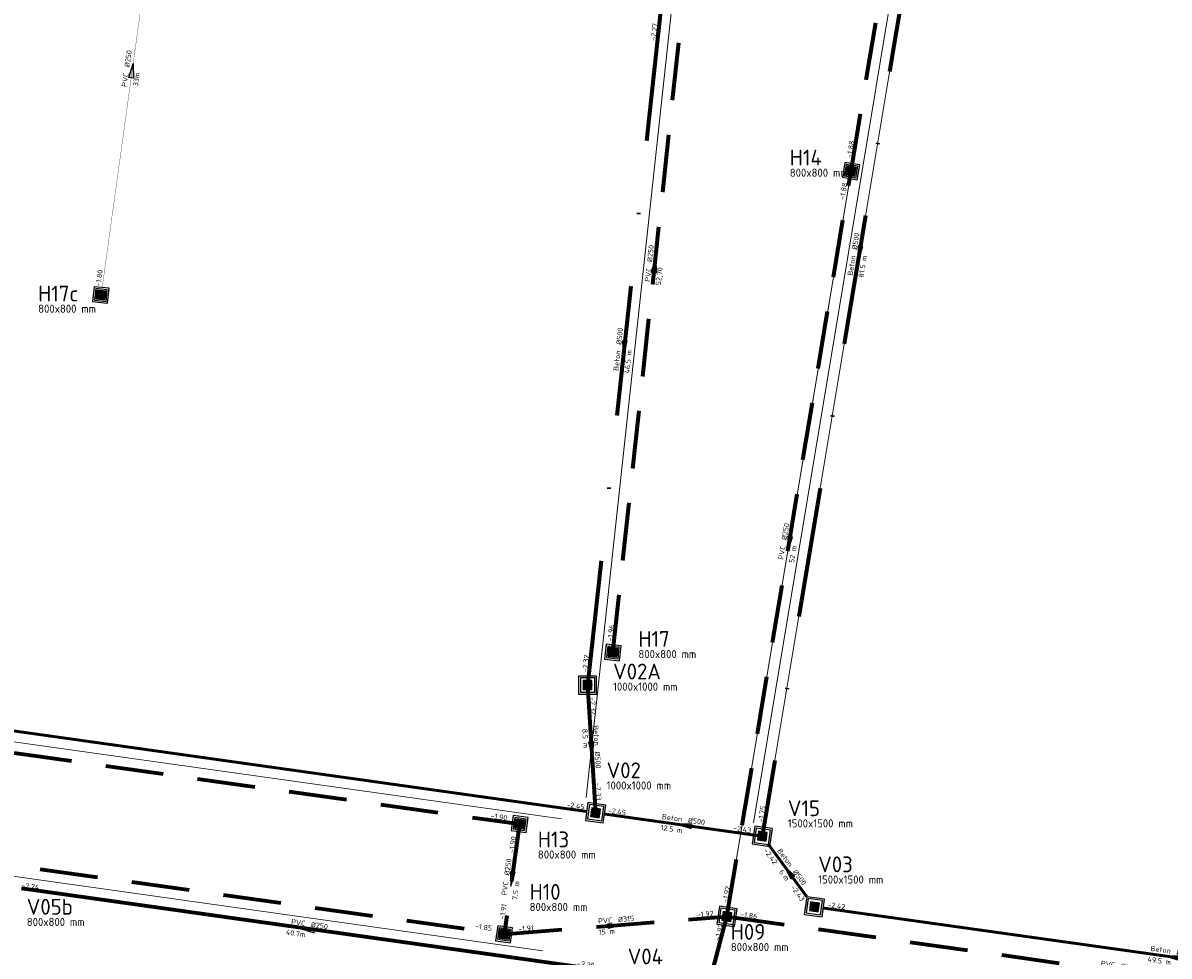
# Model space of a CAD drawing. Header units: metres. Extents: x 43 to 255103, y -139 to 593516.
# Tile 4 of 7: x 254041 to 254120, y 593397 to 593461. Entities that reach past the tile are written whole.
import ezdxf
from ezdxf.enums import TextEntityAlignment as Align

# ---------------------------------------------------------------- set-up
doc = ezdxf.new("R2010")
doc.units = ezdxf.units.M
for name, pattern in [('RI-HWA_PVC', [6.4, 4, -2.4]), ('RI-VWA_BETON', [19, 9, -5, 0, -5]), ('RI-VWA_PVC', [11, 5, -3, 0, -3])]:
    doc.linetypes.add(name, pattern=pattern)
doc.layers.add('N-WE-AM-AS_WEG-G', color=1, linetype='Continuous', lineweight=18, transparency=0.8)
for name, color, linetype, lineweight in [('N-WE-RI-HWA_PUTNUMMER-S', 7, 'Continuous', 25), ('N-WE-RI-HWA_RIOOLPUT_INSPECTIEPUT-S', 5, 'Continuous', 25), ('N-WE-RI-HWA_STROOMRICHTING-S', 7, 'Continuous', 25), ('N-WE-RI-HWA_TRANSPORTLEIDING_PVC_250-G', 170, 'RI-HWA_PVC', 70), ('N-WE-RI-HWA_TRANSPORTLEIDING_PVC_315-G', 170, 'RI-HWA_PVC', 70), ('N-WE-RI-HWA_TRANSPORTLEIDING_PVC_400-G', 170, 'RI-HWA_PVC', 70), ('N-WE-RI-VWA_PUTNUMMER-S', 7, 'Continuous', 25), ('N-WE-RI-VWA_STROOMRICHTING-S', 7, 'Continuous', 25), ('N-WE-RI-VWA_TRANSPORTLEIDING_BETON_500-G', 20, 'RI-VWA_BETON', 70), ('N-WE-RI-VWA_TRANSPORTLEIDING_PVC_250-G', 20, 'RI-VWA_PVC', 70)]:
    doc.layers.add(name, color=color, linetype=linetype, lineweight=lineweight)
doc.layers.add('N-WE-RI-VWA_RIOOLPUT_INSPECTIEPUT-S', color=20, linetype='Continuous', lineweight=25, true_color=0xff3f00)
doc.layers.add('X-XX-AL-HULPLIJN-G', color=41, linetype='Continuous', lineweight=18, plot=False)
doc.styles.add('NLCS-ISO', font='NLCS-ISO.ttf')
pattern_1 = [(0, (0, 0), (0, 0.0523875), [0.0381, -0.0142875]), (90, (0, 0), (-0.0523875, 3e-18), [0.0381, -0.0142875])]

# ---------------------------------------------------------------- blocks, each defined once
blk = doc.blocks.new('*U41')
at = {"ltscale": 0.1, "style": 'NLCS-ISO'}
for tag, p in [('BOBL', (-258.43, 0)), ('MAT', (-1, 0.5))]:
    blk.add_attdef(tag, text='', height=1.8, dxfattribs=at).set_placement(p, align=Align.BOTTOM_RIGHT)
for tag, p in [('DIA', (1, 0.5)), ('BOBR', (173.78, 0))]:
    blk.add_attdef(tag, text='', height=1.8, dxfattribs=at).set_placement(p, align=Align.BOTTOM_LEFT)
blk.add_attdef('LENGTE', text='', height=1.8, dxfattribs=at).set_placement((-0.4, -1), align=Align.TOP_RIGHT)
blk.add_attdef('JVA', text='', height=1.8, dxfattribs=at).set_placement((0.4, -1), align=Align.TOP_LEFT)
blk = doc.blocks.new('*U56')
at = {"ltscale": 0.1}
blk.add_hatch(color=256, dxfattribs=at).paths.add_polyline_path([(2.5, 0), (-2.5, -0.83), (-2.5, 0.83)])
at = {"ltscale": 0.1, "flags": 128}
blk.add_lwpolyline([(2.5, 0), (-2.5, -0.83), (-2.5, 0.83)], close=True, dxfattribs=at)
at = {"ltscale": 0.1, "style": 'NLCS-ISO'}
for tag, p in [('BOBL', (-173.86, 0)), ('MAT', (-1, 0.5))]:
    blk.add_attdef(tag, text='', height=1.8, dxfattribs=at).set_placement(p, align=Align.BOTTOM_RIGHT)
for tag, p in [('DIA', (1, 0.5)), ('BOBR', (173.94, 0))]:
    blk.add_attdef(tag, text='', height=1.8, dxfattribs=at).set_placement(p, align=Align.BOTTOM_LEFT)
blk.add_attdef('LENGTE', text='', height=1.8, dxfattribs=at).set_placement((-0.4, -1), align=Align.TOP_RIGHT)
blk.add_attdef('JVA', text='', height=1.8, dxfattribs=at).set_placement((0.4, -1), align=Align.TOP_LEFT)
blk = doc.blocks.new('*U60')
at = {"ltscale": 0.1, "style": 'NLCS-ISO'}
for tag, p in [('BOBL', (-46.31, 0)), ('MAT', (-1, 0.5))]:
    blk.add_attdef(tag, text='', height=1.8, dxfattribs=at).set_placement(p, align=Align.BOTTOM_RIGHT)
for tag, p in [('DIA', (1, 0.5)), ('BOBR', (51.78, 0))]:
    blk.add_attdef(tag, text='', height=1.8, dxfattribs=at).set_placement(p, align=Align.BOTTOM_LEFT)
blk.add_attdef('LENGTE', text='', height=1.8, dxfattribs=at).set_placement((-0.4, -1), align=Align.TOP_RIGHT)
blk.add_attdef('JVA', text='', height=1.8, dxfattribs=at).set_placement((0.4, -1), align=Align.TOP_LEFT)
blk = doc.blocks.new('*U74')
at = {"ltscale": 0.1}
blk.add_hatch(color=256, dxfattribs=at).paths.add_polyline_path([(2.5, 0), (-2.5, -0.83), (-2.5, 0.83)])
at = {"ltscale": 0.1, "flags": 128}
blk.add_lwpolyline([(2.5, 0), (-2.5, -0.83), (-2.5, 0.83)], close=True, dxfattribs=at)
at = {"ltscale": 0.1, "style": 'NLCS-ISO'}
for tag, p in [('BOBL', (-28.26, 0)), ('MAT', (-1, 0.5))]:
    blk.add_attdef(tag, text='', height=1.8, dxfattribs=at).set_placement(p, align=Align.BOTTOM_RIGHT)
for tag, p in [('DIA', (1, 0.5)), ('BOBR', (28.34, 0))]:
    blk.add_attdef(tag, text='', height=1.8, dxfattribs=at).set_placement(p, align=Align.BOTTOM_LEFT)
blk.add_attdef('LENGTE', text='', height=1.8, dxfattribs=at).set_placement((-0.4, -1), align=Align.TOP_RIGHT)
blk.add_attdef('JVA', text='', height=1.8, dxfattribs=at).set_placement((0.4, -1), align=Align.TOP_LEFT)
blk = doc.blocks.new('*U75')
at = {"ltscale": 0.1}
blk.add_hatch(color=256, dxfattribs=at).paths.add_polyline_path([(2.5, 0), (-2.5, -0.83), (-2.5, 0.83)])
at = {"ltscale": 0.1, "flags": 128}
blk.add_lwpolyline([(2.5, 0), (-2.5, -0.83), (-2.5, 0.83)], close=True, dxfattribs=at)
at = {"ltscale": 0.1, "style": 'NLCS-ISO'}
for tag, p in [('BOBL', (-125.78, 0)), ('MAT', (-1, 0.5))]:
    blk.add_attdef(tag, text='', height=1.8, dxfattribs=at).set_placement(p, align=Align.BOTTOM_RIGHT)
for tag, p in [('DIA', (1, 0.5)), ('BOBR', (125.86, 0))]:
    blk.add_attdef(tag, text='', height=1.8, dxfattribs=at).set_placement(p, align=Align.BOTTOM_LEFT)
blk.add_attdef('LENGTE', text='', height=1.8, dxfattribs=at).set_placement((-0.4, -1), align=Align.TOP_RIGHT)
blk.add_attdef('JVA', text='', height=1.8, dxfattribs=at).set_placement((0.4, -1), align=Align.TOP_LEFT)
blk = doc.blocks.new('*U77')
at = {"ltscale": 0.1}
blk.add_hatch(color=256, dxfattribs=at).paths.add_polyline_path([(-2.5, 0), (2.5, -0.83), (2.5, 0.83)])
at = {"ltscale": 0.1, "flags": 128}
blk.add_lwpolyline([(-2.5, 0), (2.5, -0.83), (2.5, 0.83)], close=True, dxfattribs=at)
at = {"ltscale": 0.1, "style": 'NLCS-ISO'}
for tag, p in [('BOBL', (-120.22, 0)), ('MAT', (-1, 0.5))]:
    blk.add_attdef(tag, text='', height=1.8, dxfattribs=at).set_placement(p, align=Align.BOTTOM_RIGHT)
for tag, p in [('DIA', (1, 0.5)), ('BOBR', (120.31, 0))]:
    blk.add_attdef(tag, text='', height=1.8, dxfattribs=at).set_placement(p, align=Align.BOTTOM_LEFT)
blk.add_attdef('LENGTE', text='', height=1.8, dxfattribs=at).set_placement((-0.4, -1), align=Align.TOP_RIGHT)
blk.add_attdef('JVA', text='', height=1.8, dxfattribs=at).set_placement((0.4, -1), align=Align.TOP_LEFT)
blk = doc.blocks.new('*U82')
at = {"ltscale": 0.1}
blk.add_hatch(color=256, dxfattribs=at).paths.add_polyline_path([(-2.5, 0), (2.5, -0.83), (2.5, 0.83)])
at = {"ltscale": 0.1, "flags": 128}
blk.add_lwpolyline([(-2.5, 0), (2.5, -0.83), (2.5, 0.83)], close=True, dxfattribs=at)
at = {"ltscale": 0.1, "style": 'NLCS-ISO'}
for tag, p in [('BOBL', (-126.13, 0)), ('MAT', (-1, 0.5))]:
    blk.add_attdef(tag, text='', height=1.8, dxfattribs=at).set_placement(p, align=Align.BOTTOM_RIGHT)
for tag, p in [('DIA', (1, 0.5)), ('BOBR', (126.21, 0))]:
    blk.add_attdef(tag, text='', height=1.8, dxfattribs=at).set_placement(p, align=Align.BOTTOM_LEFT)
blk.add_attdef('LENGTE', text='', height=1.8, dxfattribs=at).set_placement((-0.4, -1), align=Align.TOP_RIGHT)
blk.add_attdef('JVA', text='', height=1.8, dxfattribs=at).set_placement((0.4, -1), align=Align.TOP_LEFT)
blk = doc.blocks.new('*U85')
at = {"ltscale": 0.1}
blk.add_hatch(color=256, dxfattribs=at).paths.add_polyline_path([(-2.5, 0), (2.5, -0.83), (2.5, 0.83)])
at = {"ltscale": 0.1, "flags": 128}
blk.add_lwpolyline([(-2.5, 0), (2.5, -0.83), (2.5, 0.83)], close=True, dxfattribs=at)
at = {"ltscale": 0.1, "style": 'NLCS-ISO'}
for tag, p in [('BOBL', (-8.86, 0)), ('MAT', (-1, 0.5))]:
    blk.add_attdef(tag, text='', height=1.8, dxfattribs=at).set_placement(p, align=Align.BOTTOM_RIGHT)
for tag, p in [('DIA', (1, 0.5)), ('BOBR', (8.94, 0))]:
    blk.add_attdef(tag, text='', height=1.8, dxfattribs=at).set_placement(p, align=Align.BOTTOM_LEFT)
blk.add_attdef('LENGTE', text='', height=1.8, dxfattribs=at).set_placement((-0.4, -1), align=Align.TOP_RIGHT)
blk.add_attdef('JVA', text='', height=1.8, dxfattribs=at).set_placement((0.4, -1), align=Align.TOP_LEFT)
blk = doc.blocks.new('*U90')
at = {"ltscale": 0.1}
blk.add_hatch(color=256, dxfattribs=at).paths.add_polyline_path([(-2.5, 0), (2.5, -0.83), (2.5, 0.83)])
at = {"ltscale": 0.1, "flags": 128}
blk.add_lwpolyline([(-2.5, 0), (2.5, -0.83), (2.5, 0.83)], close=True, dxfattribs=at)
at = {"ltscale": 0.1, "style": 'NLCS-ISO'}
for tag, p in [('BOBL', (-168.47, 0)), ('MAT', (-1, 0.5))]:
    blk.add_attdef(tag, text='', height=1.8, dxfattribs=at).set_placement(p, align=Align.BOTTOM_RIGHT)
for tag, p in [('DIA', (1, 0.5)), ('BOBR', (212.29, 0))]:
    blk.add_attdef(tag, text='', height=1.8, dxfattribs=at).set_placement(p, align=Align.BOTTOM_LEFT)
blk.add_attdef('LENGTE', text='', height=1.8, dxfattribs=at).set_placement((-0.4, -1), align=Align.TOP_RIGHT)
blk.add_attdef('JVA', text='', height=1.8, dxfattribs=at).set_placement((0.4, -1), align=Align.TOP_LEFT)
blk = doc.blocks.new('*U93')
at = {"ltscale": 0.1}
blk.add_hatch(color=256, dxfattribs=at).paths.add_polyline_path([(-2.5, 0), (2.5, -0.83), (2.5, 0.83)])
at = {"ltscale": 0.1, "flags": 128}
blk.add_lwpolyline([(-2.5, 0), (2.5, -0.83), (2.5, 0.83)], close=True, dxfattribs=at)
at = {"ltscale": 0.1, "style": 'NLCS-ISO'}
for tag, p in [('BOBL', (-20.6, 0)), ('MAT', (-1, 0.5))]:
    blk.add_attdef(tag, text='', height=1.8, dxfattribs=at).set_placement(p, align=Align.BOTTOM_RIGHT)
for tag, p in [('DIA', (1, 0.5)), ('BOBR', (16.92, 0))]:
    blk.add_attdef(tag, text='', height=1.8, dxfattribs=at).set_placement(p, align=Align.BOTTOM_LEFT)
blk.add_attdef('LENGTE', text='', height=1.8, dxfattribs=at).set_placement((-0.4, -1), align=Align.TOP_RIGHT)
blk.add_attdef('JVA', text='', height=1.8, dxfattribs=at).set_placement((0.4, -1), align=Align.TOP_LEFT)
blk = doc.blocks.new('*U61')
at = {"ltscale": 0.1}
blk.add_hatch(color=256, dxfattribs=at).paths.add_polyline_path([(-2.5, 0), (2.5, -0.83), (2.5, 0.83)])
at = {"ltscale": 0.1, "flags": 128}
blk.add_lwpolyline([(-2.5, 0), (2.5, -0.83), (2.5, 0.83)], close=True, dxfattribs=at)
at = {"ltscale": 0.1, "style": 'NLCS-ISO'}
for tag, p in [('MAT', (-1, 0.5)), ('BOBL', (-4.77, -3.24))]:
    blk.add_attdef(tag, text='', height=1.8, dxfattribs=at).set_placement(p, align=Align.BOTTOM_RIGHT)
for tag, p in [('DIA', (1, 0.5)), ('BOBR', (4.85, -3.24))]:
    blk.add_attdef(tag, text='', height=1.8, dxfattribs=at).set_placement(p, align=Align.BOTTOM_LEFT)
blk.add_attdef('LENGTE', text='', height=1.8, dxfattribs=at).set_placement((-0.4, -1), align=Align.TOP_RIGHT)
blk.add_attdef('JVA', text='', height=1.8, dxfattribs=at).set_placement((0.4, -1), align=Align.TOP_LEFT)
blk = doc.blocks.new('*U62')
at = {"ltscale": 0.1}
blk.add_hatch(color=256, dxfattribs=at).paths.add_polyline_path([(-2.5, 0), (2.5, -0.83), (2.5, 0.83)])
at = {"ltscale": 0.1, "flags": 128}
blk.add_lwpolyline([(-2.5, 0), (2.5, -0.83), (2.5, 0.83)], close=True, dxfattribs=at)
at = {"ltscale": 0.1, "style": 'NLCS-ISO'}
for tag, p in [('BOBL', (-193.87, 0)), ('MAT', (-1, 0.5))]:
    blk.add_attdef(tag, text='', height=1.8, dxfattribs=at).set_placement(p, align=Align.BOTTOM_RIGHT)
for tag, p in [('DIA', (1, 0.5)), ('BOBR', (193.95, 0))]:
    blk.add_attdef(tag, text='', height=1.8, dxfattribs=at).set_placement(p, align=Align.BOTTOM_LEFT)
blk.add_attdef('LENGTE', text='', height=1.8, dxfattribs=at).set_placement((-0.4, -1), align=Align.TOP_RIGHT)
blk.add_attdef('JVA', text='', height=1.8, dxfattribs=at).set_placement((0.4, -1), align=Align.TOP_LEFT)
blk = doc.blocks.new('*U63')
at = {"ltscale": 0.1}
blk.add_hatch(color=256, dxfattribs=at).paths.add_polyline_path([(-2.5, 0), (2.5, -0.83), (2.5, 0.83)])
at = {"ltscale": 0.1, "flags": 128}
blk.add_lwpolyline([(-2.5, 0), (2.5, -0.83), (2.5, 0.83)], close=True, dxfattribs=at)
at = {"ltscale": 0.1, "style": 'NLCS-ISO'}
for tag, p in [('BOBL', (-106.72, 0)), ('MAT', (-1, 0.5))]:
    blk.add_attdef(tag, text='', height=1.8, dxfattribs=at).set_placement(p, align=Align.BOTTOM_RIGHT)
for tag, p in [('DIA', (1, 0.5)), ('BOBR', (106.8, 0))]:
    blk.add_attdef(tag, text='', height=1.8, dxfattribs=at).set_placement(p, align=Align.BOTTOM_LEFT)
blk.add_attdef('LENGTE', text='', height=1.8, dxfattribs=at).set_placement((-0.4, -1), align=Align.TOP_RIGHT)
blk.add_attdef('JVA', text='', height=1.8, dxfattribs=at).set_placement((0.4, -1), align=Align.TOP_LEFT)
blk = doc.blocks.new('*U66')
at = {"ltscale": 0.1}
blk.add_hatch(color=256, dxfattribs=at).paths.add_polyline_path([(-2.5, 0), (2.5, -0.83), (2.5, 0.83)])
at = {"ltscale": 0.1, "flags": 128}
blk.add_lwpolyline([(-2.5, 0), (2.5, -0.83), (2.5, 0.83)], close=True, dxfattribs=at)
at = {"ltscale": 0.1, "style": 'NLCS-ISO'}
for tag, p in [('BOBL', (-114.57, 0)), ('MAT', (-1, 0.5))]:
    blk.add_attdef(tag, text='', height=1.8, dxfattribs=at).set_placement(p, align=Align.BOTTOM_RIGHT)
for tag, p in [('DIA', (1, 0.5)), ('BOBR', (114.66, 0))]:
    blk.add_attdef(tag, text='', height=1.8, dxfattribs=at).set_placement(p, align=Align.BOTTOM_LEFT)
blk.add_attdef('LENGTE', text='', height=1.8, dxfattribs=at).set_placement((-0.4, -1), align=Align.TOP_RIGHT)
blk.add_attdef('JVA', text='', height=1.8, dxfattribs=at).set_placement((0.4, -1), align=Align.TOP_LEFT)
blk = doc.blocks.new('*U13')
h = blk.add_hatch()
h.set_pattern_fill('ANGLE', color=256, scale=0.0075, style=0)
h.set_pattern_definition(pattern_1)
h.paths.add_polyline_path([(-0.305, -0.305), (0.305, -0.305), (0.305, 0.305), (-0.305, 0.305)])
blk.add_lwpolyline([(-0.305, -0.305), (0.305, -0.305), (0.305, 0.305), (-0.305, 0.305)], close=True)
blk.add_circle((0, 0), 0.285)
blk = doc.blocks.new('*U33')
for points in [[(-0.587, -0.443), (0.443, -0.587), (0.587, 0.443), (-0.443, 0.587)], [(-0.452, -0.34), (0.34, -0.452), (0.452, 0.34), (-0.34, 0.452)]]:
    blk.add_lwpolyline(points, close=True)
at = {"rotation": 351.9941652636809}
blk.add_blockref('*U13', (0, 0), dxfattribs=at)
blk = doc.blocks.new('*U34')
for points in [[(-0.587, -0.443), (0.443, -0.587), (0.587, 0.443), (-0.443, 0.587)], [(-0.452, -0.34), (0.34, -0.452), (0.452, 0.34), (-0.34, 0.452)]]:
    blk.add_lwpolyline(points, close=True)
at = {"rotation": 351.9941652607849}
blk.add_blockref('*U13', (0, 0), dxfattribs=at)
blk = doc.blocks.new('*U14')
h = blk.add_hatch()
h.set_pattern_fill('ANGLE', color=256, scale=0.0075, style=0)
h.set_pattern_definition(pattern_1)
h.paths.add_polyline_path([(-0.305, -0.305), (0.305, -0.305), (0.305, 0.305), (-0.305, 0.305)])
blk.add_lwpolyline([(-0.305, -0.305), (0.305, -0.305), (0.305, 0.305), (-0.305, 0.305)], close=True)
blk.add_circle((0, 0), 0.285)
blk = doc.blocks.new('*U35')
for points in [[(-0.7, -0.528), (0.528, -0.7), (0.7, 0.528), (-0.528, 0.7)], [(-0.565, -0.426), (0.426, -0.565), (0.565, 0.426), (-0.426, 0.565)]]:
    blk.add_lwpolyline(points, close=True)
at = {"rotation": 352.0192624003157}
blk.add_blockref('*U14', (0, 0), dxfattribs=at)
blk = doc.blocks.new('*U47')
for points in [[(-0.428, 0.598), (-0.598, -0.428), (0.428, -0.598), (0.598, 0.428)], [(-0.329, 0.46), (-0.46, -0.329), (0.329, -0.46), (0.46, 0.329)]]:
    blk.add_lwpolyline(points, close=True)
at = {"rotation": 260.5490516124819}
blk.add_blockref('*U13', (0, 0), dxfattribs=at)
blk = doc.blocks.new('*U98')
for points in [[(0.7, 0.528), (-0.528, 0.7), (-0.7, -0.528), (0.528, -0.7)], [(0.565, 0.425), (-0.425, 0.565), (-0.565, -0.425), (0.425, -0.565)]]:
    blk.add_lwpolyline(points, close=True)
at = {"rotation": 171.994165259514}
blk.add_blockref('*U14', (0, 0), dxfattribs=at)
blk = doc.blocks.new('*U99')
for points in [[(-0.528, 0.7), (-0.7, -0.528), (0.528, -0.7), (0.7, 0.528)], [(-0.425, 0.565), (-0.565, -0.425), (0.425, -0.565), (0.565, 0.425)]]:
    blk.add_lwpolyline(points, close=True)
at = {"rotation": 261.9941652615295}
blk.add_blockref('*U14', (0, 0), dxfattribs=at)
blk = doc.blocks.new('*U101')
for points in [[(-0.7, -0.528), (0.528, -0.7), (0.7, 0.528), (-0.528, 0.7)], [(-0.565, -0.426), (0.426, -0.565), (0.565, 0.426), (-0.426, 0.565)]]:
    blk.add_lwpolyline(points, close=True)
at = {"rotation": 352.01926240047}
blk.add_blockref('*U14', (0, 0), dxfattribs=at)
blk = doc.blocks.new('*U31')
for points in [[(-0.62, -0.62), (0.62, -0.62), (0.62, 0.62), (-0.62, 0.62)], [(-0.5, -0.5), (0.5, -0.5), (0.5, 0.5), (-0.5, 0.5)]]:
    blk.add_lwpolyline(points, close=True)
blk.add_blockref('*U14', (0, 0))
blk = doc.blocks.new('*U22')
at = {"color": 0, "linetype": 'ByBlock', "lineweight": -2, "style": 'NLCS-ISO'}
for tag, p, height in [('PUNTNUMMER', (0.85, 1.24), 3.5), ('AFMETINGEN', (0.85, -1.26), 1.8), ('PUTDEKSELHOOGTE', (0.85, -3.76), 1.8), ('BIJZONDERHEDEN', (0.85, -6.26), 1.8)]:
    blk.add_attdef(tag, p, '', height=height, dxfattribs=at)
blk = doc.blocks.new('*U25')
at = {"ltscale": 0.1}
blk.add_hatch(color=256, dxfattribs=at).paths.add_polyline_path([(2.5, 0), (-2.5, -0.83), (-2.5, 0.83)])
at = {"ltscale": 0.1, "flags": 128}
blk.add_lwpolyline([(2.5, 0), (-2.5, -0.83), (-2.5, 0.83)], close=True, dxfattribs=at)
at = {"ltscale": 0.1, "style": 'NLCS-ISO'}
for tag, p in [('BOBL', (-11.73, 0)), ('MAT', (-1, 0.5))]:
    blk.add_attdef(tag, text='', height=1.8, dxfattribs=at).set_placement(p, align=Align.BOTTOM_RIGHT)
for tag, p in [('DIA', (1, 0.5)), ('BOBR', (11.81, 0))]:
    blk.add_attdef(tag, text='', height=1.8, dxfattribs=at).set_placement(p, align=Align.BOTTOM_LEFT)
blk.add_attdef('LENGTE', text='', height=1.8, dxfattribs=at).set_placement((-0.4, -1), align=Align.TOP_RIGHT)
blk.add_attdef('JVA', text='', height=1.8, dxfattribs=at).set_placement((0.4, -1), align=Align.TOP_LEFT)
blk = doc.blocks.new('*U111')
at = {"ltscale": 0.1}
blk.add_hatch(color=256, dxfattribs=at).paths.add_polyline_path([(-2.5, 0), (2.5, -0.83), (2.5, 0.83)])
at = {"ltscale": 0.1, "flags": 128}
blk.add_lwpolyline([(-2.5, 0), (2.5, -0.83), (2.5, 0.83)], close=True, dxfattribs=at)
at = {"ltscale": 0.1, "style": 'NLCS-ISO'}
for tag, p in [('BOBL', (-93.79, 0)), ('MAT', (-1, 0.5))]:
    blk.add_attdef(tag, text='', height=1.8, dxfattribs=at).set_placement(p, align=Align.BOTTOM_RIGHT)
for tag, p in [('DIA', (1, 0.5)), ('BOBR', (94.04, 0))]:
    blk.add_attdef(tag, text='', height=1.8, dxfattribs=at).set_placement(p, align=Align.BOTTOM_LEFT)
blk.add_attdef('LENGTE', text='', height=1.8, dxfattribs=at).set_placement((-0.4, -1), align=Align.TOP_RIGHT)
blk.add_attdef('JVA', text='', height=1.8, dxfattribs=at).set_placement((0.4, -1), align=Align.TOP_LEFT)
blk = doc.blocks.new('*U46')
for points in [[(0.461, -0.573), (0.573, 0.461), (-0.461, 0.573), (-0.573, -0.461)], [(0.355, -0.441), (0.441, 0.355), (-0.355, 0.441), (-0.441, -0.355)]]:
    blk.add_lwpolyline(points, close=True)
at = {"rotation": 83.82501345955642}
blk.add_blockref('*U13', (0, 0), dxfattribs=at)
blk = doc.blocks.new('*U124')
at = {"ltscale": 0.1}
blk.add_hatch(color=256, dxfattribs=at).paths.add_polyline_path([(2.5, 0), (-2.5, -0.83), (-2.5, 0.83)])
at = {"ltscale": 0.1, "flags": 128}
blk.add_lwpolyline([(2.5, 0), (-2.5, -0.83), (-2.5, 0.83)], close=True, dxfattribs=at)
at = {"ltscale": 0.1, "style": 'NLCS-ISO'}
for tag, p in [('BOBL', (-69.65, 0)), ('MAT', (-1, 0.5))]:
    blk.add_attdef(tag, text='', height=1.8, dxfattribs=at).set_placement(p, align=Align.BOTTOM_RIGHT)
for tag, p in [('DIA', (1, 0.5)), ('BOBR', (80.18, 0))]:
    blk.add_attdef(tag, text='', height=1.8, dxfattribs=at).set_placement(p, align=Align.BOTTOM_LEFT)
blk.add_attdef('LENGTE', text='', height=1.8, dxfattribs=at).set_placement((-0.4, -1), align=Align.TOP_RIGHT)
blk.add_attdef('JVA', text='', height=1.8, dxfattribs=at).set_placement((0.4, -1), align=Align.TOP_LEFT)
blk = doc.blocks.new('*U125')
at = {"ltscale": 0.1}
blk.add_hatch(color=256, dxfattribs=at).paths.add_polyline_path([(2.5, 0), (-2.5, -0.83), (-2.5, 0.83)])
at = {"ltscale": 0.1, "flags": 128}
blk.add_lwpolyline([(2.5, 0), (-2.5, -0.83), (-2.5, 0.83)], close=True, dxfattribs=at)
at = {"ltscale": 0.1, "style": 'NLCS-ISO'}
for tag, p in [('BOBL', (-125.03, 0)), ('MAT', (-1, 0.5))]:
    blk.add_attdef(tag, text='', height=1.8, dxfattribs=at).set_placement(p, align=Align.BOTTOM_RIGHT)
for tag, p in [('DIA', (1, 0.5)), ('BOBR', (122.59, 0))]:
    blk.add_attdef(tag, text='', height=1.8, dxfattribs=at).set_placement(p, align=Align.BOTTOM_LEFT)
blk.add_attdef('LENGTE', text='', height=1.8, dxfattribs=at).set_placement((-0.4, -1), align=Align.TOP_RIGHT)
blk.add_attdef('JVA', text='', height=1.8, dxfattribs=at).set_placement((0.4, -1), align=Align.TOP_LEFT)

msp = doc.modelspace()

# ---------------------------------------------------------------- linework, layer by layer
at = {"layer": 'N-WE-AM-AS_WEG-G'}
for points in [[(254090.663, 593509.155), (254079.686, 593407.699)], [(254108.135, 593507.366), (254091.25, 593405.93)], [(253980.515, 593419.914), (254077.965, 593406.208)], [(253979.31, 593410.793), (254076.684, 593397.097)]]:
    msp.add_lwpolyline(points, dxfattribs=at)
at = {"layer": 'N-WE-RI-HWA_TRANSPORTLEIDING_PVC_250-G'}
for p, q in [((254097.992, 593451.003), (254106.959, 593504.871)), ((254081.525, 593417.718), (254087.194, 593470.122)), ((254089.413, 593399.465), (254097.992, 593451.003)), ((254002.09, 593416.122), (254075.073, 593405.857)), ((253984.881, 593410.766), (254074.065, 593398.223)), ((254075.073, 593405.857), (254074.001, 593398.232))]:
    msp.add_line(p, q, dxfattribs=at)
at = {"layer": 'N-WE-RI-HWA_TRANSPORTLEIDING_PVC_250-G', "const_width": 0.02, "flags": 128}
msp.add_lwpolyline([(254050.725, 593475.612), (254046.205, 593442.948)], dxfattribs=at)
at = {"layer": 'N-WE-RI-HWA_TRANSPORTLEIDING_PVC_250-G'}
msp.add_lwpolyline([(254083.516, 593377.314), (254089.413, 593399.465)], dxfattribs=at)
at = {"layer": 'N-WE-RI-HWA_TRANSPORTLEIDING_PVC_315-G'}
msp.add_line((254074.001, 593398.232), (254089.413, 593399.465), dxfattribs=at)
at = {"layer": 'N-WE-RI-HWA_TRANSPORTLEIDING_PVC_400-G'}
msp.add_line((254089.413, 593399.465), (254143.355, 593391.902), dxfattribs=at)
at = {"layer": 'N-WE-RI-VWA_TRANSPORTLEIDING_BETON_500-G'}
for p, q in [((254105.274, 593485.608), (254091.857, 593405.011)), ((254084.811, 593462.039), (254079.772, 593415.465)), ((254079.772, 593415.465), (254080.325, 593406.633))]:
    msp.add_line(p, q, dxfattribs=at)
at = {"layer": 'N-WE-RI-VWA_TRANSPORTLEIDING_BETON_500-G', "const_width": 0.2}
for points in [[(254001.428, 593417.73), (254079.711, 593406.72)], [(254080.939, 593406.547), (254091.857, 593405.011)], [(254092.283, 593404.447), (254094.929, 593400.832)], [(254096.071, 593400.046), (254144.434, 593393.265)]]:
    msp.add_lwpolyline(points, dxfattribs=at)
at = {"layer": 'N-WE-RI-VWA_TRANSPORTLEIDING_PVC_250-G', "linetype": 'Continuous'}
msp.add_line((254040.619, 593401.412), (254080.906, 593395.746), dxfattribs=at)
at = {"layer": 'X-XX-AL-HULPLIJN-G'}
for p, q in [((254105.274, 593485.608), (254091.857, 593405.011)), ((254089.413, 593399.465), (254097.992, 593451.003))]:
    msp.add_line(p, q, dxfattribs=at)

# ---------------------------------------------------------------- block references
at = {"layer": 'N-WE-RI-HWA_PUTNUMMER-S'}
ref = msp.add_blockref('*U22', (254093.492, 593451.003), dxfattribs=dict(at, xscale=0.3125, yscale=0.3125, zscale=0.3125))
ref.add_attrib('PUNTNUMMER', 'H14', (254093.759, 593451.389), dxfattribs={"layer": '0', "height": 1.0938, "style": 'NLCS-ISO'})
ref.add_attrib('AFMETINGEN', '800x800 mm', (254093.759, 593450.608), dxfattribs={"layer": '0', "height": 0.5625, "style": 'NLCS-ISO'})
ref = msp.add_blockref('*U22', (254041.514, 593441.598), dxfattribs=dict(at, xscale=0.3125, yscale=0.3125, zscale=0.3125))
ref.add_attrib('PUNTNUMMER', 'H17c', (254041.78, 593441.985), dxfattribs={"layer": '0', "height": 1.0938, "style": 'NLCS-ISO'})
ref.add_attrib('AFMETINGEN', '800x800 mm', (254041.78, 593441.203), dxfattribs={"layer": '0', "height": 0.5625, "style": 'NLCS-ISO'})
ref = msp.add_blockref('*U22', (254083.025, 593417.718), dxfattribs=dict(at, xscale=0.3125, yscale=0.3125, zscale=0.3125))
ref.add_attrib('PUNTNUMMER', 'H17', (254083.291, 593418.105), dxfattribs={"layer": '0', "height": 1.0938, "style": 'NLCS-ISO'})
ref.add_attrib('AFMETINGEN', '800x800 mm', (254083.291, 593417.324), dxfattribs={"layer": '0', "height": 0.5625, "style": 'NLCS-ISO'})
ref = msp.add_blockref('*U22', (254076.073, 593403.857), dxfattribs=dict(at, xscale=0.3125, yscale=0.3125, zscale=0.3125))
ref.add_attrib('PUNTNUMMER', 'H13', (254076.339, 593404.244), dxfattribs={"layer": '0', "height": 1.0938, "style": 'NLCS-ISO'})
ref.add_attrib('AFMETINGEN', '800x800 mm', (254076.339, 593403.463), dxfattribs={"layer": '0', "height": 0.5625, "style": 'NLCS-ISO'})
ref = msp.add_blockref('*U22', (254075.501, 593400.232), dxfattribs=dict(at, xscale=0.3125, yscale=0.3125, zscale=0.3125))
ref.add_attrib('PUNTNUMMER', 'H10', (254075.767, 593400.619), dxfattribs={"layer": '0', "height": 1.0938, "style": 'NLCS-ISO'})
ref.add_attrib('AFMETINGEN', '800x800 mm', (254075.767, 593399.838), dxfattribs={"layer": '0', "height": 0.5625, "style": 'NLCS-ISO'})
ref = msp.add_blockref('*U22', (254089.413, 593397.465), dxfattribs=dict(at, xscale=0.3125, yscale=0.3125, zscale=0.3125))
ref.add_attrib('PUNTNUMMER', 'H09', (254089.68, 593397.851), dxfattribs={"layer": '0', "height": 1.0938, "style": 'NLCS-ISO'})
ref.add_attrib('AFMETINGEN', '800x800 mm', (254089.68, 593397.07), dxfattribs={"layer": '0', "height": 0.5625, "style": 'NLCS-ISO'})
at = {"layer": 'N-WE-RI-HWA_RIOOLPUT_INSPECTIEPUT-S'}
for name, p in [('*U47', (254097.992, 593451.003)), ('*U46', (254046.119, 593442.434)), ('*U46', (254081.525, 593417.718)), ('*U34', (254075.073, 593405.857)), ('*U35', (254089.413, 593399.465)), ('*U33', (254074.001, 593398.232))]:
    msp.add_blockref(name, p, dxfattribs=at)
at = {"layer": 'N-WE-RI-HWA_STROOMRICHTING-S'}
for name, p, xscale, yscale, zscale, rotation, values in [('*U82', (254102.476, 593477.937, -1.86), 0.1999999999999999, 0.1999999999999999, 0.1999999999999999, 80.54905825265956, {'MAT': 'PVC', 'DIA': 'Ø250', 'BOBL': '-1.88', 'BOBR': '-1.84', 'LENGTE': '54.5 m'}), ('*U124', (254048.271, 593457.938), 0.1999999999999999, 0.1999999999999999, 0.1999999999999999, 82.09494696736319, {'MAT': 'PVC', 'DIA': 'Ø250', 'BOBL': '-1.80', 'BOBR': '-1.90', 'LENGTE': '33m'}), ('*U125', (254084.42, 593444.477), 0.1999999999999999, 0.1999999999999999, 0.1999999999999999, 83.82501458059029, {'MAT': 'PVC', 'DIA': 'Ø250', 'BOBL': '-1.96', 'BOBR': '-2.00', 'LENGTE': '52,70'}), ('*U77', (254093.703, 593425.234, -1.9), 0.2, 0.2, 0.2, 80.5490582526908, {'MAT': 'PVC', 'DIA': 'Ø250', 'BOBL': '-1.92', 'BOBR': '-1.88', 'LENGTE': '52 m'}), ('*U56', (254038.582, 593410.989, -0.05), 0.2, 0.2, 0.2, 351.9941652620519, {'MAT': 'PVC', 'DIA': 'Ø250', 'BOBL': '-1.85', 'BOBR': '-1.90', 'LENGTE': '73.5 m'}), ('*U85', (254074.537, 593402.045, -0.05), 0.1999999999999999, 0.1999999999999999, 0.1999999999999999, 81.9941647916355, {'MAT': 'PVC', 'DIA': 'Ø250', 'BOBL': '-1.91', 'BOBR': '-1.90', 'LENGTE': '7.5 m'}), ('*U74', (254081.707, 593398.848, -1.915), 0.1999999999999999, 0.1999999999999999, 0.1999999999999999, 4.571569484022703, {'MAT': 'PVC', 'DIA': 'Ø315', 'BOBL': '-1.91', 'BOBR': '-1.92', 'LENGTE': '15 m'}), ('*U75', (254116.384, 593395.683, -1.88), 0.2, 0.2, 0.2, 352.0192623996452, {'MAT': 'PVC', 'DIA': 'Ø400', 'BOBL': '-1.86', 'BOBR': '-1.90', 'LENGTE': '54 m'}), ('*U60', (254086.325, 593387.742, -1.92), 0.1999999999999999, 0.1999999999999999, 0.1999999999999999, 75.0187020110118, {'MAT': 'Beton ', 'DIA': 'Ø500', 'BOBL': '-1.92', 'BOBR': '-1.92', 'LENGTE': '23m'})]:
    msp.add_blockref(name, p, dxfattribs=dict(at, xscale=xscale, yscale=yscale, zscale=zscale, rotation=rotation)).add_auto_attribs(values)
ref = msp.add_blockref('*U41', (254037.542, 593403.36), dxfattribs=dict(at, xscale=0.2, yscale=0.2, zscale=0.2, rotation=351.9941647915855))
ref.add_attrib('BOBR', '-1.85', dxfattribs={"layer": '0', "ltscale": 0.1, "height": 0.36, "rotation": 351.99416, "style": 'NLCS-ISO'}).set_placement((254071.958, 593398.519), align=Align.BOTTOM_LEFT)
at = {"layer": 'N-WE-RI-VWA_PUTNUMMER-S'}
ref = msp.add_blockref('*U22', (254081.272, 593415.465), dxfattribs=dict(at, xscale=0.3125, yscale=0.3125, zscale=0.3125))
ref.add_attrib('PUNTNUMMER', 'V02A', (254081.539, 593415.852), dxfattribs={"layer": '0', "height": 1.0938, "style": 'NLCS-ISO'})
ref.add_attrib('AFMETINGEN', '1000x1000 mm', (254081.539, 593415.071), dxfattribs={"layer": '0', "height": 0.5625, "style": 'NLCS-ISO'})
ref = msp.add_blockref('*U22', (254080.825, 593408.633), dxfattribs=dict(at, xscale=0.3125, yscale=0.3125, zscale=0.3125))
ref.add_attrib('PUNTNUMMER', 'V02', (254081.092, 593409.02), dxfattribs={"layer": '0', "height": 1.0938, "style": 'NLCS-ISO'})
ref.add_attrib('AFMETINGEN', '1000x1000 mm', (254081.092, 593408.239), dxfattribs={"layer": '0', "height": 0.5625, "style": 'NLCS-ISO'})
ref = msp.add_blockref('*U22', (254093.357, 593406.011), dxfattribs=dict(at, xscale=0.3125, yscale=0.3125, zscale=0.3125))
ref.add_attrib('PUNTNUMMER', 'V15', (254093.624, 593406.398), dxfattribs={"layer": '0', "height": 1.0938, "style": 'NLCS-ISO'})
ref.add_attrib('AFMETINGEN', '1500x1500 mm', (254093.624, 593405.617), dxfattribs={"layer": '0', "height": 0.5625, "style": 'NLCS-ISO'})
ref = msp.add_blockref('*U22', (254095.457, 593402.132), dxfattribs=dict(at, xscale=0.3125, yscale=0.3125, zscale=0.3125))
ref.add_attrib('PUNTNUMMER', 'V03', (254095.723, 593402.519), dxfattribs={"layer": '0', "height": 1.0938, "style": 'NLCS-ISO'})
ref.add_attrib('AFMETINGEN', '1500x1500 mm', (254095.723, 593401.737), dxfattribs={"layer": '0', "height": 0.5625, "style": 'NLCS-ISO'})
ref = msp.add_blockref('*U22', (254040.724, 593399.198), dxfattribs=dict(at, xscale=0.3125, yscale=0.3125, zscale=0.3125))
ref.add_attrib('PUNTNUMMER', 'V05b', (254040.991, 593399.585), dxfattribs={"layer": '0', "height": 1.0938, "style": 'NLCS-ISO'})
ref.add_attrib('AFMETINGEN', '800x800 mm', (254040.991, 593398.804), dxfattribs={"layer": '0', "height": 0.5625, "style": 'NLCS-ISO'})
ref = msp.add_blockref('*U22', (254082.282, 593395.764), dxfattribs=dict(at, xscale=0.3125, yscale=0.3125, zscale=0.3125))
ref.add_attrib('PUNTNUMMER', 'V04', (254082.548, 593396.15), dxfattribs={"layer": '0', "height": 1.0938, "style": 'NLCS-ISO'})
ref.add_attrib('AFMETINGEN', '800x800 mm', (254082.548, 593395.369), dxfattribs={"layer": '0', "height": 0.5625, "style": 'NLCS-ISO'})
at = {"layer": 'N-WE-RI-VWA_RIOOLPUT_INSPECTIEPUT-S'}
for name, p in [('*U31', (254079.772, 593415.465)), ('*U98', (254080.325, 593406.633)), ('*U101', (254095.457, 593400.132))]:
    msp.add_blockref(name, p, dxfattribs=at)
at = {"layer": 'N-WE-RI-VWA_RIOOLPUT_INSPECTIEPUT-S', "rotation": 270}
msp.add_blockref('*U99', (254091.857, 593405.011), dxfattribs=at)
at = {"layer": 'N-WE-RI-VWA_STROOMRICHTING-S'}
for name, p, xscale, yscale, zscale, rotation, values in [('*U62', (254098.565, 593445.31), 0.1999999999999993, 0.1999999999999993, 0.1999999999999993, 80.54905825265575, {'MAT': 'Beton', 'DIA': '%%C500', 'BOBL': '-1.75', 'BOBR': '-2.02', 'LENGTE': '81.5 m'}), ('*U63', (254082.292, 593438.752), 0.1999999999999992, 0.1999999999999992, 0.1999999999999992, 83.82501779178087, {'MAT': 'Beton', 'DIA': '%%C500', 'BOBL': '-2.32', 'BOBR': '-2.27', 'LENGTE': '46.5 m'}), ('*U90', (254036.238, 593412.834), 0.1999999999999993, 0.1999999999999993, 0.1999999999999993, 351.9941652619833, {'MAT': 'Beton', 'DIA': '%%C500', 'BOBL': '-2.53', 'BOBR': '-2.45', 'LENGTE': '80 m'}), ('*U25', (254080.049, 593411.049), 0.1999999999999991, 0.1999999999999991, 0.1999999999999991, 273.5841101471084, {'MAT': 'Beton', 'DIA': '%%C500', 'BOBL': '-2.32', 'BOBR': '-2.33', 'LENGTE': '8.5 m'}), ('*U93', (254086.464, 593405.77), 0.1999999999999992, 0.1999999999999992, 0.1999999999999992, 351.9941652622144, {'MAT': 'Beton', 'DIA': '%%C500', 'BOBL': '-2.45', 'BOBR': '-2.43', 'LENGTE': '12.5 m'}), ('*U61', (254093.657, 593402.572), 0.1999999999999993, 0.1999999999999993, 0.1999999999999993, 306.4170407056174, {'MAT': 'Beton', 'DIA': '%%C500', 'JVA': 'm', 'BOBL': '-2.42', 'BOBR': '-2.43', 'LENGTE': '6'}), ('*U111', (254060.391, 593398.565), 0.1999999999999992, 0.1999999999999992, 0.1999999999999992, 351.9939877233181, {'MAT': 'PVC', 'DIA': 'Ø250', 'BOBL': '-2.24', 'BOBR': '-2.20', 'LENGTE': '40.7m'}), ('*U66', (254120.252, 593396.656), 0.1999999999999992, 0.1999999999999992, 0.1999999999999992, 352.0192623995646, {'MAT': 'Beton', 'DIA': '%%C500', 'BOBL': '-2.42', 'BOBR': '-2.37', 'LENGTE': '49.5 m'})]:
    msp.add_blockref(name, p, dxfattribs=dict(at, xscale=xscale, yscale=yscale, zscale=zscale, rotation=rotation)).add_auto_attribs(values)

doc.saveas('drawing.dxf')
